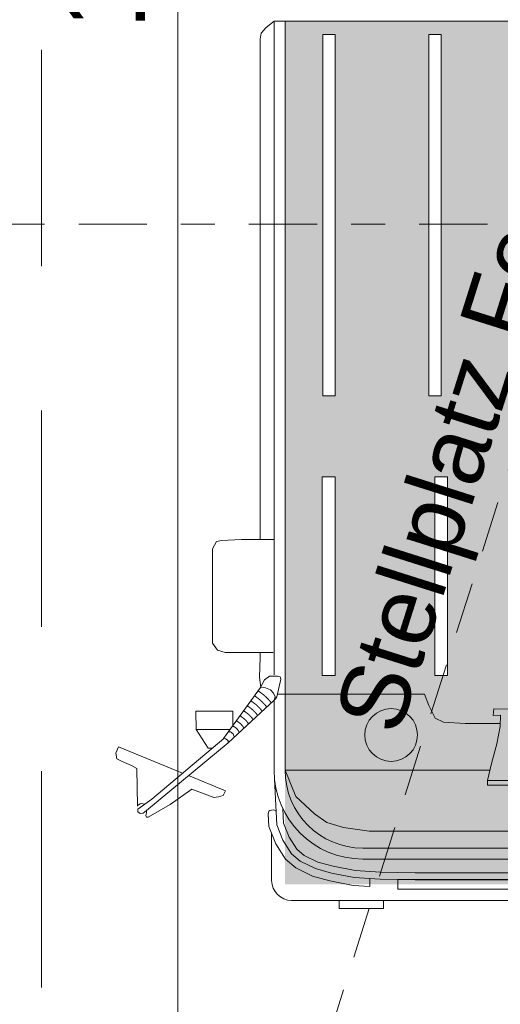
# Model space of a CAD drawing. Header units: metres. Extents: x -167 to 262, y -186 to 508.
# Tile 80 of 161: x 18.35 to 19.76, y 31.3 to 34.19. Entities that reach past the tile are written whole.
import ezdxf
from ezdxf.enums import TextEntityAlignment as Align

# ---------------------------------------------------------------- set-up
doc = ezdxf.new("R2010")
doc.units = ezdxf.units.M
doc.header["$MEASUREMENT"] = 0
for name, pattern in [('Raster', [0.4, 0.2, -0.1, 0, -0.1]), ('Strichlinie weit', [1.058333, 0.635, -0.423333]), ('Öffnungslinie Tür Fenster', [0.23, 0.15, -0.08])]:
    doc.linetypes.add(name, pattern=pattern)
for name, color, linetype in [('30 Dachfenster', 7, 'Continuous'), ('60 Auffüllung', 7, 'Continuous'), ('70 Kanal', 7, 'Continuous'), ('80 Raum', 7, 'Continuous'), ('90 Achsraster', 7, 'Continuous'), ('94 Genehmigungsplanung Bemaßung', 7, 'Continuous')]:
    doc.layers.add(name, color=color, linetype=linetype)
doc.styles.add('ERSTELLTER_STIL_1', font='arial.ttf')
doc.styles.add('ERSTELLTER_STIL_2', font='arial.ttf')
doc.dimstyles.new('ERSTELLTER_STIL__1', dxfattribs={"dimtxt": 0.25, "dimasz": 0.19, "dimexe": 0.18, "dimexo": 0.1, "dimgap": 0, "dimtad": 1, "dimtih": 1, "dimtoh": 1, "dimzin": 0, "dimdsep": 46, "dimtxsty": 'ERSTELLTER_STIL_1', "dimblk": 'ARROWHEAD_6', "dimblk1": 'ARROWHEAD_6', "dimblk2": 'ARROWHEAD_6', "dimcen": 0.09, "dimclrd": 7, "dimclre": 7, "dimclrt": 7, "dimazin": 0, "dimtfac": 1, "dimtdec": 4, "dimtmove": 0, "dimatfit": 3, "dimfxl": 1, "dimtolj": 1, "dimtzin": 0, "dimarcsym": 0})
doc.dimstyles.new('ERSTELLTER_STIL__2', dxfattribs={"dimtxt": 0.25, "dimasz": 0.19, "dimexe": 0.18, "dimexo": 0.1, "dimgap": 0, "dimtad": 1, "dimzin": 0, "dimdsep": 46, "dimtxsty": 'ERSTELLTER_STIL_1', "dimblk": 'ARROWHEAD_6', "dimblk1": 'ARROWHEAD_6', "dimblk2": 'ARROWHEAD_6', "dimcen": 0.09, "dimclrd": 7, "dimclre": 7, "dimclrt": 7, "dimazin": 0, "dimtfac": 1, "dimtdec": 4, "dimtmove": 0, "dimatfit": 3, "dimfxl": 1, "dimtolj": 1, "dimtzin": 0, "dimarcsym": 0})

# ---------------------------------------------------------------- blocks, each defined once
blk = doc.blocks.new('Standard-Rastermarker_139')
at = {"layer": '90 Achsraster', "color": 14, "linetype": 'Raster', "lineweight": 18, "true_color": 0xa80000}
blk.add_line((1, 0), (45.4427, 0), dxfattribs=at)
at = {"layer": '90 Achsraster', "color": 14, "lineweight": 18, "true_color": 0xa80000, "style": 'ERSTELLTER_STIL_2'}
for tag, p in [('AC_MarkerText_1_0', (-0.35, 0.15)), ('AC_MarkerText_1_1', (46.7927, 0.15))]:
    blk.add_attdef(tag, text='', height=0.3, dxfattribs=at).set_placement(p, align=Align.TOP_CENTER)
blk = doc.blocks.new('*D504', base_point=(27236.1321, 33357.279))
at = {"layer": '94 Genehmigungsplanung Bemaßung', "color": 7, "linetype": 'Continuous', "lineweight": 13}
for p, q in [((17.6611, 26.1165), (17.6611, 26.4915)), ((38.0011, 26.1165), (38.0011, 26.4915)), ((17.7611, 26.404), (17.5611, 26.204)), ((38.1011, 26.404), (37.9011, 26.204)), ((17.6611, 26.304), (38.0011, 26.304))]:
    blk.add_line(p, q, dxfattribs=at)
at = {"layer": '94 Genehmigungsplanung Bemaßung', "color": 7, "lineweight": 13, "char_height": 0.25, "attachment_point": 7, "style": 'ERSTELLTER_STIL_1'}
for s, insert in [('\\A1;{\\pql;\\fArial|b0|i0|c0|p0;\\W1.000000;20,34}', (27.2114, 26.354)), ('\\A1;{\\pql;\\fArial|b0|i0|c0|p0;\\W1.000000;24}', (37.5197, 26.354))]:
    blk.add_mtext(s, dxfattribs=dict(at, insert=insert))
blk = doc.blocks.new('ARROWHEAD_6')
at = {"color": 0, "linetype": 'Continuous', "lineweight": 0}
for p, q in [((-0.5, -0.5), (0.5, 0.5)), ((0, 0), (-1, 0))]:
    blk.add_line(p, q, dxfattribs=at)
blk = doc.blocks.new('*D513', base_point=(27236.1321, 33357.279))
at = {"layer": '94 Genehmigungsplanung Bemaßung', "color": 7, "linetype": 'Continuous', "lineweight": 13}
for p, q in [((15.4411, 43.7797), (15.6411, 43.5797)), ((15.7286, 43.6797), (15.3536, 43.6797)), ((15.5411, 28.8197), (15.5411, 43.6797)), ((15.4411, 28.9197), (15.6411, 28.7197)), ((15.7286, 28.8197), (15.3536, 28.8197))]:
    blk.add_line(p, q, dxfattribs=at)
at = {"layer": '94 Genehmigungsplanung Bemaßung', "color": 7, "lineweight": 13, "char_height": 0.25, "attachment_point": 7, "rotation": 90, "style": 'ERSTELLTER_STIL_1'}
for s, insert in [('\\A1;{\\pql;\\fArial|b0|i0|c0|p0;\\W1.000000;32}', (15.4911, 43.1983)), ('\\A1;{\\pql;\\fArial|b0|i0|c0|p0;\\W1.000000;14,86}', (15.4911, 35.63))]:
    blk.add_mtext(s, dxfattribs=dict(at, insert=insert))
blk = doc.blocks.new('*D564', base_point=(27236.1321, 33357.279))
at = {"layer": '94 Genehmigungsplanung Bemaßung', "color": 7, "linetype": 'Continuous', "lineweight": 13}
for p, q in [((18.8153, 40.8397), (18.8153, 40.9897)), ((18.9153, 40.7397), (18.7153, 40.9397)), ((19.0028, 40.8397), (18.6278, 40.8397)), ((18.8153, 28.3397), (18.8153, 40.8397)), ((18.7153, 28.4397), (18.9153, 28.2397)), ((19.0028, 28.3397), (18.6278, 28.3397)), ((18.8153, 28.1897), (18.8153, 28.3397))]:
    blk.add_line(p, q, dxfattribs=at)
at = {"layer": '94 Genehmigungsplanung Bemaßung', "color": 7, "lineweight": 13, "insert": (18.7653, 34.1607), "char_height": 0.25, "attachment_point": 7, "rotation": 90, "style": 'ERSTELLTER_STIL_1'}
blk.add_mtext('\\A1;{\\pql;\\fArial|b0|i0|c0|p0;\\W1.000000;12,50}', dxfattribs=at)

msp = doc.modelspace()

# ---------------------------------------------------------------- hatches: boundary and pattern name
at = {"linetype": 'Continuous', "lineweight": 18}
h = msp.add_hatch(color=255, dxfattribs=at)
h.paths.add_polyline_path([(19.8326, 32.1246), (19.9709, 32.1246), (20.0341, 32.1285), (20.0587, 32.1401), (20.078, 32.1775), (20.0899, 32.2099), (20.1665, 32.2099), (20.1683, 32.2229), (20.1758, 32.2435), (20.1952, 32.2664), (20.2181, 32.2699), (20.2481, 32.2593), (20.2692, 32.2346), (20.2801, 32.2099), (20.3585, 32.2099), (20.3585, 32.3095), (19.9383, 32.3095, -0.414214), (19.8965, 32.3513), (19.8965, 32.8357, -0.414214), (19.9383, 32.8775), (20.5775, 32.8775, -0.414214), (20.6193, 32.8357), (20.6193, 32.3513, -0.414214), (20.5775, 32.3095), (20.3696, 32.3095), (20.3696, 32.2099), (20.426, 32.2099), (20.4379, 32.1775), (20.4572, 32.1401), (20.4818, 32.1285), (20.545, 32.1246), (20.6833, 32.1246), (20.684, 32.1483), (20.6628, 32.1474), (20.6647, 32.1676), (20.7186, 32.1669), (20.7725, 32.1676), (20.7743, 32.1474), (20.7532, 32.1483), (20.7539, 32.1246), (20.8568, 32.1246), (20.92, 32.1285), (20.9446, 32.1401), (20.9639, 32.1775), (20.9758, 32.2099), (21.3855, 32.2099), (21.3855, 34.1863), (19.1304, 34.1863), (19.1304, 32.2099), (19.5401, 32.2099), (19.552, 32.1775), (19.5713, 32.1401), (19.5959, 32.1285), (19.6591, 32.1246), (19.762, 32.1246), (19.7627, 32.1483), (19.7415, 32.1474), (19.7434, 32.1676), (19.7973, 32.1669), (19.8512, 32.1676), (19.853, 32.1474), (19.8319, 32.1483)])
h.paths.add_polyline_path([(21.2763, 32.2653), (21.2383, 32.2653), (21.2383, 32.8485), (21.2763, 32.8485)], flags=0)
h.paths.add_polyline_path([(19.2396, 32.2653), (19.2396, 32.8485), (19.2776, 32.8485), (19.2776, 32.2653)], flags=0)
h.paths.add_polyline_path([(19.6076, 32.8485), (19.6076, 32.2653), (19.5696, 32.2653), (19.5696, 32.8485)], flags=0)
h.paths.add_polyline_path([(20.9463, 32.8485), (20.9463, 32.2653), (20.9083, 32.2653), (20.9083, 32.8485)], flags=0)
h.paths.add_polyline_path([(20.6162, 33.0861), (20.6162, 34.1464), (20.6526, 34.1464), (20.6526, 33.0861)], flags=0)
h.paths.add_polyline_path([(21.2748, 33.0861), (21.2383, 33.0861), (21.2383, 34.1464), (21.2748, 34.1464)], flags=0)
h.paths.add_polyline_path([(20.9637, 34.1464), (20.9637, 33.0861), (20.9273, 33.0861), (20.9273, 34.1464)], flags=0)
h.paths.add_polyline_path([(19.8997, 34.1464), (19.8997, 33.0861), (19.8632, 33.0861), (19.8632, 34.1464)], flags=0)
h.paths.add_polyline_path([(19.2776, 34.1464), (19.2776, 33.0861), (19.2411, 33.0861), (19.2411, 34.1464)], flags=0)
h.paths.add_polyline_path([(19.5886, 33.0861), (19.5522, 33.0861), (19.5522, 34.1464), (19.5886, 34.1464)], flags=0)
h.paths.add_polyline_path([(20.2672, 34.1464), (20.2672, 33.0861), (20.2307, 33.0861), (20.2307, 34.1464)], flags=0)
msp.add_hatch(color=255, dxfattribs=at).paths.add_polyline_path([(19.1304, 31.6524), (19.1304, 32.2099), (21.3855, 32.2099), (21.3855, 31.6524)])
at = {"layer": '60 Auffüllung', "linetype": 'Continuous', "lineweight": 18, "true_color": 0xefefef}
h = msp.add_hatch(dxfattribs=at)
h.set_pattern_fill('Erde_1_0001', style=0, pattern_type=2)
h.set_pattern_definition([(0, (27236.1321, 33357.27905), (0, 0.779422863), [0.04875, -0.40125]), (0, (27236.3571, 33357.66876), (0, 0.779422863), [0.04875, -0.40125]), (60, (27236.1321, 33357.27905), (-0.675, 0.389711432), [0.04875, -0.40125]), (60, (27236.5821, 33357.27905), (-0.675, 0.389711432), [0.04875, -0.40125]), (120, (27236.18084, 33357.27905), (0.675, 0.389711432), [0.04875, -0.40125]), (120, (27236.63084, 33357.27905), (0.675, 0.389711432), [0.04875, -0.40125]), (0, (27236.1321, 33357.35405), (0, 0.15), [0, -0.15, 0, -0.225]), (45, (27236.2071, 33357.35405), (-0.1060660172, 0.1060660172), [0, -0.1125, 0, -0.1875])])
h.paths.add_polyline_path([(2.3366, 24.8593), (2.3419, 13.496, 0.033836), (8.8613, 14.0911, 0.026308), (13.8582, 15.1616, -0.024635), (17.3411, 16.2775), (17.3411, 24.6258), (15.3411, 24.6258), (15.3411, 30.4887), (17.3411, 30.4887), (17.3411, 43.9997), (58.1625, 43.9997), (58.1625, 45.7494), (101.6632, 45.7486), (101.6702, 49.0078), (2.342, 49.0078)])
h.paths.add_polyline_path([(9.5982, 27.1903), (4.651, 27.1903), (4.651, 42.9257), (4.651, 43.8257), (9.5982, 43.8257), (9.5982, 42.9257)], flags=0)
h.paths.add_polyline_path([(14.4618, 25.704, -0.414214), (13.8618, 26.304, -0.414214), (14.4618, 26.904, -0.414214), (15.0618, 26.304, -0.414214)], flags=0)

# ---------------------------------------------------------------- linework, layer by layer
at = {"color": 7, "linetype": 'Continuous', "lineweight": 13}
for p, q in [((19.0981, 34.1863), (19.0981, 32.2666)), ((19.0981, 34.1863), (21.3855, 34.1863)), ((19.1304, 34.1863), (19.1304, 31.9868)), ((19.1074, 32.2099), (19.5401, 32.2099)), ((19.0981, 32.1925), (19.0981, 31.9868)), ((18.8696, 32.1062), (18.9685, 32.1062)), ((19.1304, 31.9868), (19.732, 31.9868)), ((19.3587, 31.7585), (21.1572, 31.7585)), ((19.3587, 31.7262), (21.1572, 31.7262)), ((19.3793, 31.6456), (19.3793, 31.6692)), ((19.1497, 31.6049), (20.2579, 31.6049))]:
    msp.add_line(p, q, dxfattribs=at)
for points in [[(19.0981, 34.1863), (19.0744, 34.1669), (19.0605, 34.1507), (19.057, 34.1334), (19.057, 32.6644)], [(19.0955, 32.333), (18.9542, 32.333), (18.932, 32.3392), (18.9175, 32.3597), (18.9175, 32.4253), (18.9175, 32.5492), (18.9175, 32.6046), (18.9175, 32.6367), (18.9291, 32.6586), (18.9437, 32.6615), (19.002, 32.6644), (19.0981, 32.6644)], [(19.057, 32.333), (19.057, 32.3182), (19.0548, 32.2602), (19.0589, 32.2298)], [(19.0577, 32.2297), (19.0703, 32.2527), (19.085, 32.2627), (19.1083, 32.263), (19.1155, 32.2609), (19.1177, 32.2547), (19.1057, 32.2027), (19.1027, 32.1962), (19.0985, 32.1928)], [(18.9498, 32.0802), (19.0577, 32.2297), (19.068, 32.2306), (19.0871, 32.2232), (19.0968, 32.2134), (19.1015, 32.2022), (19.0985, 32.1928), (18.9629, 32.0675)], [(19.5401, 32.2099), (19.552, 32.1775), (19.5713, 32.1401), (19.5959, 32.1285), (19.6591, 32.1246), (19.762, 32.1246)], [(18.9046, 32.0515), (18.8696, 32.1062), (18.8686, 32.1606), (18.9773, 32.1606)], [(18.9773, 32.1606), (18.9774, 32.1184)], [(19.7247, 31.9566), (19.7369, 32.0068), (19.7517, 32.0647), (19.7618, 32.1152), (19.7627, 32.1483), (19.7415, 32.1474), (19.7434, 32.1676), (19.8188, 32.1667)], [(18.6971, 31.882), (18.6955, 31.9924), (18.6796, 32.0014), (18.6516, 32.0124), (18.6364, 32.0204), (18.6335, 32.0369), (18.6412, 32.0555), (18.8295, 31.9782)], [(18.9629, 32.0675), (18.7237, 31.869), (18.7141, 31.8613), (18.7049, 31.8598), (18.6981, 31.8645), (18.6984, 31.8723), (18.7396, 31.9024)], [(18.9505, 32.0802), (18.7396, 31.9024)], [(18.9498, 32.0802), (18.9551, 32.0797), (18.96, 32.0765), (18.9629, 32.073), (18.9629, 32.0675)], [(18.9165, 32.0515), (18.9046, 32.0515)], [(18.8467, 31.9711), (18.9553, 31.9265), (18.9489, 31.9133), (18.9351, 31.9085), (18.9212, 31.9069), (18.8562, 31.9314), (18.7927, 31.8865), (18.7287, 31.849), (18.7232, 31.8489), (18.7211, 31.8544)], [(19.1304, 31.9868), (19.162, 31.9095), (19.2168, 31.8588), (19.2525, 31.8341), (19.3018, 31.8191), (19.3772, 31.8081), (19.6198, 31.8081), (21.1387, 31.8081)], [(19.0994, 31.961), (19.106, 31.827), (19.1241, 31.7815), (19.1494, 31.7417), (19.1748, 31.72), (19.2196, 31.6983), (19.2667, 31.6852), (19.3333, 31.6722), (19.41, 31.6672), (19.5121, 31.6657), (20.2579, 31.6657)], [(18.7175, 31.8862), (18.7166, 31.8871), (18.7101, 31.8895), (18.7049, 31.8885), (18.6968, 31.8837)], [(18.7211, 31.8543), (18.723, 31.8624), (18.7235, 31.8689)], [(19.0827, 31.822), (19.0805, 31.8582), (19.0825, 31.8666), (19.0859, 31.8689), (19.0909, 31.87), (19.0968, 31.8706), (19.1018, 31.8689), (19.1041, 31.8647)], [(19.0809, 31.8597), (19.0827, 31.822), (19.1031, 31.7707), (19.1315, 31.7261), (19.1618, 31.7001), (19.2113, 31.6762), (19.2613, 31.6624), (19.3302, 31.6489), (19.3793, 31.6456)], [(19.1241, 31.8733), (19.1262, 31.8314), (19.1423, 31.7908), (19.165, 31.7552), (19.186, 31.7372), (19.2269, 31.7174), (19.2714, 31.7051), (19.3359, 31.6925), (19.4108, 31.6875), (19.5122, 31.6861), (20.2579, 31.6861)], [(19.0908, 31.8017), (19.0908, 31.6638)]]:
    msp.add_lwpolyline(points, dxfattribs=at)
for points in [[(19.2776, 33.0861), (19.2411, 33.0861), (19.2411, 34.1464), (19.2776, 34.1464)], [(19.5886, 33.0861), (19.5522, 33.0861), (19.5522, 34.1464), (19.5886, 34.1464)], [(19.2776, 32.2653), (19.2396, 32.2653), (19.2396, 32.8485), (19.2776, 32.8485)], [(19.6076, 32.2653), (19.5696, 32.2653), (19.5696, 32.8485), (19.6076, 32.8485)], [(19.7247, 31.9566), (19.8699, 31.9566), (19.8699, 31.9431), (19.7247, 31.9431)], [(19.461, 31.6664), (20.2146, 31.6664), (20.2146, 31.6384), (19.461, 31.6384)], [(19.2892, 31.6051), (19.4197, 31.6051), (19.4197, 31.5813), (19.2892, 31.5813)]]:
    msp.add_lwpolyline(points, close=True, dxfattribs=at)
at = {"color": 7, "linetype": 'Continuous', "lineweight": 13, "flags": 128}
for points in [[(19.0766, 32.1726), (19.0764, 32.1729), (19.0762, 32.1732), (19.076, 32.1734), (19.0757, 32.1737), (19.0755, 32.174), (19.0753, 32.1743), (19.0751, 32.1746), (19.0748, 32.1748), (19.0746, 32.1751), (19.0744, 32.1754), (19.0742, 32.1757), (19.0739, 32.1759), (19.0737, 32.1762), (19.0735, 32.1765), (19.0732, 32.1768), (19.073, 32.177), (19.0728, 32.1773), (19.0725, 32.1776), (19.0723, 32.1779), (19.0721, 32.1782), (19.0718, 32.1784), (19.0716, 32.1787), (19.0713, 32.179), (19.0711, 32.1792), (19.0709, 32.1795), (19.0706, 32.1798), (19.0704, 32.1801), (19.0701, 32.1803), (19.0699, 32.1806), (19.0696, 32.1809), (19.0694, 32.1812), (19.0691, 32.1814), (19.0689, 32.1817), (19.0686, 32.182), (19.0684, 32.1822), (19.0681, 32.1825), (19.0679, 32.1828), (19.0676, 32.1831), (19.0674, 32.1833), (19.0671, 32.1836), (19.0669, 32.1839), (19.0666, 32.1841), (19.0663, 32.1844), (19.0661, 32.1847), (19.0658, 32.1849), (19.0655, 32.1852), (19.0653, 32.1855), (19.065, 32.1857), (19.0647, 32.186), (19.0645, 32.1863), (19.0642, 32.1865), (19.0639, 32.1868), (19.0637, 32.1871), (19.0634, 32.1873), (19.0631, 32.1876), (19.0628, 32.1879), (19.0626, 32.1881), (19.0623, 32.1884), (19.062, 32.1887), (19.0617, 32.1889), (19.0615, 32.1892), (19.0612, 32.1894), (19.0609, 32.1897), (19.0606, 32.19), (19.0603, 32.1902), (19.06, 32.1905), (19.0598, 32.1907), (19.0595, 32.191), (19.0592, 32.1913), (19.0589, 32.1915), (19.0586, 32.1918), (19.0583, 32.192), (19.058, 32.1923), (19.0577, 32.1925), (19.0574, 32.1928), (19.0571, 32.1931), (19.0568, 32.1933), (19.0565, 32.1936), (19.0562, 32.1938), (19.0559, 32.1941), (19.0556, 32.1943), (19.0553, 32.1946), (19.055, 32.1948), (19.0547, 32.1951), (19.0544, 32.1953), (19.0541, 32.1956), (19.0538, 32.1958), (19.0535, 32.1961), (19.0532, 32.1963), (19.0529, 32.1966), (19.0526, 32.1968), (19.0523, 32.1971), (19.052, 32.1973), (19.0516, 32.1976), (19.0513, 32.1978), (19.051, 32.1981), (19.0507, 32.1983), (19.0504, 32.1985), (19.05, 32.1988), (19.0497, 32.199), (19.0494, 32.1993), (19.0491, 32.1995), (19.0488, 32.1997), (19.0484, 32.2), (19.0481, 32.2002), (19.0478, 32.2005), (19.0474, 32.2007), (19.0471, 32.2009), (19.0468, 32.2012), (19.0464, 32.2014), (19.0461, 32.2016), (19.0458, 32.2019), (19.0454, 32.2021), (19.0451, 32.2024), (19.0448, 32.2026), (19.0444, 32.2028), (19.0441, 32.203), (19.0437, 32.2033), (19.0434, 32.2035), (19.0431, 32.2037), (19.0427, 32.204), (19.0424, 32.2042), (19.042, 32.2044), (19.0417, 32.2046), (19.0413, 32.2049), (19.041, 32.2051), (19.0406, 32.2053), (19.0403, 32.2055)], [(19.0899, 32.1849), (19.0897, 32.1852), (19.0895, 32.1855), (19.0892, 32.1858), (19.089, 32.1861), (19.0887, 32.1864), (19.0885, 32.1867), (19.0883, 32.187), (19.088, 32.1873), (19.0878, 32.1876), (19.0875, 32.1879), (19.0873, 32.1882), (19.087, 32.1885), (19.0868, 32.1888), (19.0865, 32.1891), (19.0863, 32.1894), (19.086, 32.1897), (19.0858, 32.19), (19.0855, 32.1903), (19.0852, 32.1905), (19.085, 32.1908), (19.0847, 32.1911), (19.0845, 32.1914), (19.0842, 32.1917), (19.0839, 32.192), (19.0837, 32.1923), (19.0834, 32.1926), (19.0832, 32.1929), (19.0829, 32.1932), (19.0826, 32.1935), (19.0824, 32.1938), (19.0821, 32.1941), (19.0818, 32.1943), (19.0815, 32.1946), (19.0813, 32.1949), (19.081, 32.1952), (19.0807, 32.1955), (19.0805, 32.1958), (19.0802, 32.1961), (19.0799, 32.1964), (19.0796, 32.1967), (19.0793, 32.197), (19.0791, 32.1972), (19.0788, 32.1975), (19.0785, 32.1978), (19.0782, 32.1981), (19.0779, 32.1984), (19.0776, 32.1987), (19.0774, 32.199), (19.0771, 32.1992), (19.0768, 32.1995), (19.0765, 32.1998), (19.0762, 32.2001), (19.0759, 32.2004), (19.0756, 32.2007), (19.0753, 32.2009), (19.075, 32.2012), (19.0747, 32.2015), (19.0744, 32.2018), (19.0741, 32.2021), (19.0738, 32.2024), (19.0735, 32.2026), (19.0732, 32.2029), (19.0729, 32.2032), (19.0726, 32.2035), (19.0723, 32.2038), (19.072, 32.204), (19.0717, 32.2043), (19.0714, 32.2046), (19.0711, 32.2049), (19.0708, 32.2051), (19.0705, 32.2054), (19.0702, 32.2057), (19.0698, 32.206), (19.0695, 32.2062), (19.0692, 32.2065), (19.0689, 32.2068), (19.0686, 32.2071), (19.0683, 32.2073), (19.0679, 32.2076), (19.0676, 32.2079), (19.0673, 32.2082), (19.067, 32.2084), (19.0666, 32.2087), (19.0663, 32.209), (19.066, 32.2092), (19.0657, 32.2095), (19.0653, 32.2098), (19.065, 32.21), (19.0647, 32.2103), (19.0643, 32.2106), (19.064, 32.2108), (19.0637, 32.2111), (19.0633, 32.2114), (19.063, 32.2116), (19.0627, 32.2119), (19.0623, 32.2122), (19.062, 32.2124), (19.0616, 32.2127), (19.0613, 32.2129), (19.0609, 32.2132), (19.0606, 32.2135), (19.0603, 32.2137), (19.0599, 32.214), (19.0596, 32.2142), (19.0592, 32.2145), (19.0589, 32.2148), (19.0585, 32.215), (19.0582, 32.2153), (19.0578, 32.2155), (19.0575, 32.2158), (19.0571, 32.216), (19.0567, 32.2163), (19.0564, 32.2165), (19.056, 32.2168), (19.0557, 32.217), (19.0553, 32.2173), (19.0549, 32.2175), (19.0546, 32.2178), (19.0542, 32.218), (19.0538, 32.2183), (19.0535, 32.2185), (19.0531, 32.2188), (19.0527, 32.219), (19.0524, 32.2193), (19.052, 32.2195), (19.0516, 32.2197), (19.0512, 32.22), (19.0509, 32.2202)], [(19.0499, 32.148), (19.0498, 32.1482), (19.0496, 32.1485), (19.0494, 32.1487), (19.0492, 32.1489), (19.049, 32.1492), (19.0489, 32.1494), (19.0487, 32.1497), (19.0485, 32.1499), (19.0483, 32.1501), (19.0481, 32.1504), (19.0479, 32.1506), (19.0477, 32.1509), (19.0476, 32.1511), (19.0474, 32.1513), (19.0472, 32.1516), (19.047, 32.1518), (19.0468, 32.152), (19.0466, 32.1523), (19.0464, 32.1525), (19.0462, 32.1528), (19.046, 32.153), (19.0458, 32.1532), (19.0456, 32.1535), (19.0454, 32.1537), (19.0452, 32.1539), (19.045, 32.1542), (19.0448, 32.1544), (19.0446, 32.1547), (19.0444, 32.1549), (19.0442, 32.1551), (19.044, 32.1554), (19.0438, 32.1556), (19.0436, 32.1558), (19.0434, 32.1561), (19.0432, 32.1563), (19.0429, 32.1565), (19.0427, 32.1568), (19.0425, 32.157), (19.0423, 32.1572), (19.0421, 32.1575), (19.0419, 32.1577), (19.0417, 32.1579), (19.0414, 32.1582), (19.0412, 32.1584), (19.041, 32.1586), (19.0408, 32.1588), (19.0406, 32.1591), (19.0403, 32.1593), (19.0401, 32.1595), (19.0399, 32.1598), (19.0397, 32.16), (19.0394, 32.1602), (19.0392, 32.1604), (19.039, 32.1607), (19.0387, 32.1609), (19.0385, 32.1611), (19.0383, 32.1614), (19.0381, 32.1616), (19.0378, 32.1618), (19.0376, 32.162), (19.0373, 32.1623), (19.0371, 32.1625), (19.0369, 32.1627), (19.0366, 32.1629), (19.0364, 32.1631), (19.0362, 32.1634), (19.0359, 32.1636), (19.0357, 32.1638), (19.0354, 32.164), (19.0352, 32.1643), (19.0349, 32.1645), (19.0347, 32.1647), (19.0344, 32.1649), (19.0342, 32.1651), (19.0339, 32.1654), (19.0337, 32.1656), (19.0334, 32.1658), (19.0332, 32.166), (19.0329, 32.1662), (19.0327, 32.1664), (19.0324, 32.1667), (19.0321, 32.1669), (19.0319, 32.1671), (19.0316, 32.1673), (19.0314, 32.1675), (19.0311, 32.1677), (19.0308, 32.1679), (19.0306, 32.1681), (19.0303, 32.1684), (19.03, 32.1686), (19.0298, 32.1688), (19.0295, 32.169), (19.0292, 32.1692), (19.029, 32.1694), (19.0287, 32.1696), (19.0284, 32.1698), (19.0281, 32.17), (19.0279, 32.1702), (19.0276, 32.1704), (19.0273, 32.1707), (19.027, 32.1709), (19.0267, 32.1711), (19.0265, 32.1713), (19.0262, 32.1715), (19.0259, 32.1717), (19.0256, 32.1719), (19.0253, 32.1721), (19.025, 32.1723), (19.0248, 32.1725), (19.0245, 32.1727), (19.0242, 32.1729), (19.0239, 32.1731), (19.0236, 32.1733), (19.0233, 32.1735), (19.023, 32.1737), (19.0227, 32.1739), (19.0224, 32.1741), (19.0221, 32.1742), (19.0218, 32.1744), (19.0215, 32.1746), (19.0212, 32.1748), (19.0209, 32.175), (19.0206, 32.1752), (19.0203, 32.1754), (19.02, 32.1756), (19.0197, 32.1758), (19.0194, 32.176), (19.0191, 32.1762)], [(19.0633, 32.1603), (19.0631, 32.1606), (19.0629, 32.1608), (19.0627, 32.1611), (19.0625, 32.1613), (19.0623, 32.1616), (19.0621, 32.1619), (19.0619, 32.1621), (19.0617, 32.1624), (19.0615, 32.1626), (19.0613, 32.1629), (19.0611, 32.1631), (19.0608, 32.1634), (19.0606, 32.1637), (19.0604, 32.1639), (19.0602, 32.1642), (19.06, 32.1644), (19.0598, 32.1647), (19.0596, 32.1649), (19.0594, 32.1652), (19.0591, 32.1655), (19.0589, 32.1657), (19.0587, 32.166), (19.0585, 32.1662), (19.0583, 32.1665), (19.058, 32.1667), (19.0578, 32.167), (19.0576, 32.1672), (19.0574, 32.1675), (19.0571, 32.1678), (19.0569, 32.168), (19.0567, 32.1683), (19.0565, 32.1685), (19.0562, 32.1688), (19.056, 32.169), (19.0558, 32.1693), (19.0555, 32.1695), (19.0553, 32.1698), (19.0551, 32.17), (19.0548, 32.1703), (19.0546, 32.1705), (19.0544, 32.1708), (19.0541, 32.171), (19.0539, 32.1713), (19.0536, 32.1715), (19.0534, 32.1718), (19.0532, 32.172), (19.0529, 32.1723), (19.0527, 32.1725), (19.0524, 32.1728), (19.0522, 32.173), (19.0519, 32.1733), (19.0517, 32.1735), (19.0514, 32.1738), (19.0512, 32.174), (19.0509, 32.1742), (19.0507, 32.1745), (19.0504, 32.1747), (19.0502, 32.175), (19.0499, 32.1752), (19.0497, 32.1755), (19.0494, 32.1757), (19.0491, 32.176), (19.0489, 32.1762), (19.0486, 32.1764), (19.0484, 32.1767), (19.0481, 32.1769), (19.0478, 32.1772), (19.0476, 32.1774), (19.0473, 32.1776), (19.047, 32.1779), (19.0468, 32.1781), (19.0465, 32.1784), (19.0462, 32.1786), (19.0459, 32.1788), (19.0457, 32.1791), (19.0454, 32.1793), (19.0451, 32.1796), (19.0449, 32.1798), (19.0446, 32.18), (19.0443, 32.1803), (19.044, 32.1805), (19.0437, 32.1807), (19.0435, 32.181), (19.0432, 32.1812), (19.0429, 32.1814), (19.0426, 32.1817), (19.0423, 32.1819), (19.042, 32.1821), (19.0417, 32.1823), (19.0415, 32.1826), (19.0412, 32.1828), (19.0409, 32.183), (19.0406, 32.1833), (19.0403, 32.1835), (19.04, 32.1837), (19.0397, 32.1839), (19.0394, 32.1842), (19.0391, 32.1844), (19.0388, 32.1846), (19.0385, 32.1848), (19.0382, 32.1851), (19.0379, 32.1853), (19.0376, 32.1855), (19.0373, 32.1857), (19.037, 32.186), (19.0367, 32.1862), (19.0364, 32.1864), (19.0361, 32.1866), (19.0358, 32.1868), (19.0355, 32.187), (19.0351, 32.1873), (19.0348, 32.1875), (19.0345, 32.1877), (19.0342, 32.1879), (19.0339, 32.1881), (19.0336, 32.1883), (19.0332, 32.1886), (19.0329, 32.1888), (19.0326, 32.189), (19.0323, 32.1892), (19.032, 32.1894), (19.0316, 32.1896), (19.0313, 32.1898), (19.031, 32.19), (19.0307, 32.1902), (19.0303, 32.1904), (19.03, 32.1907), (19.0297, 32.1909)], [(19.0231, 32.1232), (19.023, 32.1234), (19.023, 32.1235), (19.0229, 32.1236), (19.0228, 32.1238), (19.0227, 32.1239), (19.0226, 32.1241), (19.0225, 32.1242), (19.0224, 32.1243), (19.0223, 32.1245), (19.0222, 32.1246), (19.0221, 32.1247), (19.022, 32.1249), (19.0219, 32.125), (19.0218, 32.1252), (19.0217, 32.1253), (19.0216, 32.1254), (19.0215, 32.1256), (19.0214, 32.1257), (19.0213, 32.1259), (19.0212, 32.126), (19.0211, 32.1261), (19.021, 32.1263), (19.0209, 32.1264), (19.0208, 32.1265), (19.0207, 32.1267), (19.0206, 32.1268), (19.0205, 32.1269), (19.0204, 32.1271), (19.0203, 32.1272), (19.0202, 32.1274), (19.0201, 32.1275), (19.02, 32.1276), (19.0199, 32.1278), (19.0198, 32.1279), (19.0197, 32.128), (19.0196, 32.1282), (19.0195, 32.1283), (19.0194, 32.1284), (19.0193, 32.1286), (19.0192, 32.1287), (19.0191, 32.1288), (19.0189, 32.129), (19.0188, 32.1291), (19.0187, 32.1292), (19.0186, 32.1294), (19.0185, 32.1295), (19.0184, 32.1296), (19.0183, 32.1298), (19.0182, 32.1299), (19.0181, 32.13), (19.018, 32.1302), (19.0178, 32.1303), (19.0177, 32.1304), (19.0176, 32.1306), (19.0175, 32.1307), (19.0174, 32.1308), (19.0173, 32.1309), (19.0172, 32.1311), (19.0171, 32.1312), (19.0169, 32.1313), (19.0168, 32.1315), (19.0167, 32.1316), (19.0166, 32.1317), (19.0165, 32.1319), (19.0164, 32.132), (19.0162, 32.1321), (19.0161, 32.1322), (19.016, 32.1324), (19.0159, 32.1325), (19.0158, 32.1326), (19.0156, 32.1328), (19.0155, 32.1329), (19.0154, 32.133), (19.0153, 32.1331), (19.0152, 32.1333), (19.015, 32.1334), (19.0149, 32.1335), (19.0148, 32.1337), (19.0147, 32.1338), (19.0145, 32.1339), (19.0144, 32.134), (19.0143, 32.1342), (19.0142, 32.1343), (19.014, 32.1344), (19.0139, 32.1345), (19.0138, 32.1347), (19.0137, 32.1348), (19.0135, 32.1349), (19.0134, 32.135), (19.0133, 32.1352), (19.0132, 32.1353), (19.013, 32.1354), (19.0129, 32.1355), (19.0128, 32.1357), (19.0126, 32.1358), (19.0125, 32.1359), (19.0124, 32.136), (19.0122, 32.1362), (19.0121, 32.1363), (19.012, 32.1364), (19.0118, 32.1365), (19.0117, 32.1367), (19.0116, 32.1368), (19.0114, 32.1369), (19.0113, 32.137), (19.0112, 32.1371), (19.011, 32.1373), (19.0109, 32.1374), (19.0107, 32.1375), (19.0106, 32.1376), (19.0105, 32.1377), (19.0103, 32.1379), (19.0102, 32.138), (19.0101, 32.1381), (19.0099, 32.1382), (19.0098, 32.1383), (19.0096, 32.1385), (19.0095, 32.1386), (19.0093, 32.1387), (19.0092, 32.1388), (19.0091, 32.1389), (19.0089, 32.1391), (19.0088, 32.1392), (19.0086, 32.1393), (19.0085, 32.1394), (19.0083, 32.1395), (19.0082, 32.1397), (19.008, 32.1398), (19.0079, 32.1399), (19.0077, 32.14), (19.0076, 32.1401), (19.0074, 32.1402), (19.0073, 32.1404), (19.0071, 32.1405), (19.007, 32.1406), (19.0068, 32.1407), (19.0067, 32.1408), (19.0065, 32.1409), (19.0064, 32.1411), (19.0062, 32.1412), (19.0061, 32.1413), (19.0059, 32.1414), (19.0058, 32.1415), (19.0056, 32.1416), (19.0055, 32.1417), (19.0053, 32.1418), (19.0052, 32.142), (19.005, 32.1421), (19.0048, 32.1422), (19.0047, 32.1423), (19.0045, 32.1424), (19.0044, 32.1425), (19.0042, 32.1426), (19.0041, 32.1427), (19.0039, 32.1429), (19.0038, 32.143), (19.0036, 32.1431), (19.0034, 32.1432), (19.0033, 32.1433), (19.0031, 32.1434), (19.003, 32.1435), (19.0028, 32.1436), (19.0026, 32.1437), (19.0025, 32.1438), (19.0023, 32.1439), (19.0022, 32.144), (19.002, 32.1442), (19.0018, 32.1443), (19.0017, 32.1444), (19.0015, 32.1445), (19.0013, 32.1446), (19.0012, 32.1447), (19.001, 32.1448), (19.0009, 32.1449), (19.0007, 32.145), (19.0005, 32.1451), (19.0004, 32.1452), (19.0002, 32.1453), (19, 32.1454), (18.9998, 32.1455), (18.9997, 32.1456), (18.9995, 32.1457), (18.9993, 32.1458), (18.9992, 32.1459), (18.999, 32.146), (18.9988, 32.1461), (18.9987, 32.1462), (18.9985, 32.1463), (18.9983, 32.1464), (18.9981, 32.1465), (18.998, 32.1466), (18.9978, 32.1467)], [(19.0366, 32.1356), (19.0364, 32.1358), (19.0362, 32.1361), (19.0361, 32.1363), (19.0359, 32.1365), (19.0358, 32.1367), (19.0356, 32.137), (19.0354, 32.1372), (19.0353, 32.1374), (19.0351, 32.1376), (19.0349, 32.1379), (19.0348, 32.1381), (19.0346, 32.1383), (19.0344, 32.1385), (19.0343, 32.1388), (19.0341, 32.139), (19.0339, 32.1392), (19.0338, 32.1394), (19.0336, 32.1396), (19.0334, 32.1399), (19.0332, 32.1401), (19.0331, 32.1403), (19.0329, 32.1405), (19.0327, 32.1407), (19.0325, 32.141), (19.0324, 32.1412), (19.0322, 32.1414), (19.032, 32.1416), (19.0318, 32.1418), (19.0316, 32.142), (19.0315, 32.1423), (19.0313, 32.1425), (19.0311, 32.1427), (19.0309, 32.1429), (19.0307, 32.1431), (19.0305, 32.1433), (19.0303, 32.1436), (19.0301, 32.1438), (19.03, 32.144), (19.0298, 32.1442), (19.0296, 32.1444), (19.0294, 32.1446), (19.0292, 32.1448), (19.029, 32.1451), (19.0288, 32.1453), (19.0286, 32.1455), (19.0284, 32.1457), (19.0282, 32.1459), (19.028, 32.1461), (19.0278, 32.1463), (19.0276, 32.1465), (19.0274, 32.1467), (19.0272, 32.1469), (19.027, 32.1472), (19.0268, 32.1474), (19.0266, 32.1476), (19.0264, 32.1478), (19.0262, 32.148), (19.026, 32.1482), (19.0257, 32.1484), (19.0255, 32.1486), (19.0253, 32.1488), (19.0251, 32.149), (19.0249, 32.1492), (19.0247, 32.1494), (19.0245, 32.1496), (19.0242, 32.1498), (19.024, 32.15), (19.0238, 32.1502), (19.0236, 32.1504), (19.0234, 32.1506), (19.0231, 32.1508), (19.0229, 32.151), (19.0227, 32.1512), (19.0225, 32.1514), (19.0222, 32.1516), (19.022, 32.1518), (19.0218, 32.152), (19.0215, 32.1522), (19.0213, 32.1524), (19.0211, 32.1526), (19.0208, 32.1528), (19.0206, 32.153), (19.0204, 32.1532), (19.0201, 32.1534), (19.0199, 32.1536), (19.0196, 32.1538), (19.0194, 32.154), (19.0192, 32.1542), (19.0189, 32.1544), (19.0187, 32.1546), (19.0184, 32.1547), (19.0182, 32.1549), (19.0179, 32.1551), (19.0177, 32.1553), (19.0174, 32.1555), (19.0172, 32.1557), (19.0169, 32.1559), (19.0167, 32.1561), (19.0164, 32.1563), (19.0162, 32.1564), (19.0159, 32.1566), (19.0156, 32.1568), (19.0154, 32.157), (19.0151, 32.1572), (19.0148, 32.1574), (19.0146, 32.1575), (19.0143, 32.1577), (19.0141, 32.1579), (19.0138, 32.1581), (19.0135, 32.1583), (19.0132, 32.1585), (19.013, 32.1586), (19.0127, 32.1588), (19.0124, 32.159), (19.0121, 32.1592), (19.0119, 32.1594), (19.0116, 32.1595), (19.0113, 32.1597), (19.011, 32.1599), (19.0107, 32.1601), (19.0105, 32.1602), (19.0102, 32.1604), (19.0099, 32.1606), (19.0096, 32.1608), (19.0093, 32.1609), (19.009, 32.1611), (19.0087, 32.1613), (19.0084, 32.1614)], [(18.9959, 32.098), (18.9958, 32.0982), (18.9958, 32.0983), (18.9957, 32.0984), (18.9956, 32.0986), (18.9956, 32.0987), (18.9955, 32.0988), (18.9954, 32.099), (18.9954, 32.0991), (18.9953, 32.0992), (18.9952, 32.0994), (18.9952, 32.0995), (18.9951, 32.0996), (18.995, 32.0998), (18.9949, 32.0999), (18.9949, 32.1), (18.9948, 32.1002), (18.9947, 32.1003), (18.9947, 32.1004), (18.9946, 32.1005), (18.9945, 32.1007), (18.9945, 32.1008), (18.9944, 32.1009), (18.9943, 32.1011), (18.9942, 32.1012), (18.9942, 32.1013), (18.9941, 32.1014), (18.994, 32.1016), (18.9939, 32.1017), (18.9939, 32.1018), (18.9938, 32.1019), (18.9937, 32.1021), (18.9936, 32.1022), (18.9936, 32.1023), (18.9935, 32.1024), (18.9934, 32.1026), (18.9933, 32.1027), (18.9933, 32.1028), (18.9932, 32.1029), (18.9931, 32.103), (18.993, 32.1032), (18.9929, 32.1033), (18.9929, 32.1034), (18.9928, 32.1035), (18.9927, 32.1036), (18.9926, 32.1038), (18.9926, 32.1039), (18.9925, 32.104), (18.9924, 32.1041), (18.9923, 32.1042), (18.9922, 32.1044), (18.9921, 32.1045), (18.9921, 32.1046), (18.992, 32.1047), (18.9919, 32.1048), (18.9918, 32.1049), (18.9917, 32.1051), (18.9916, 32.1052), (18.9916, 32.1053), (18.9915, 32.1054), (18.9914, 32.1055), (18.9913, 32.1056), (18.9912, 32.1057), (18.9911, 32.1059), (18.9911, 32.106), (18.991, 32.1061), (18.9909, 32.1062), (18.9908, 32.1063), (18.9907, 32.1064), (18.9906, 32.1065), (18.9905, 32.1066), (18.9904, 32.1067), (18.9903, 32.1069), (18.9903, 32.107), (18.9902, 32.1071), (18.9901, 32.1072), (18.99, 32.1073), (18.9899, 32.1074), (18.9898, 32.1075), (18.9897, 32.1076), (18.9896, 32.1077), (18.9895, 32.1078), (18.9894, 32.1079), (18.9893, 32.108), (18.9892, 32.1081), (18.9891, 32.1082), (18.989, 32.1083), (18.9889, 32.1084), (18.9889, 32.1086), (18.9888, 32.1087), (18.9887, 32.1088), (18.9886, 32.1089), (18.9885, 32.109), (18.9884, 32.1091), (18.9883, 32.1092), (18.9882, 32.1093), (18.9881, 32.1094), (18.988, 32.1095), (18.9879, 32.1096), (18.9878, 32.1097), (18.9877, 32.1098), (18.9876, 32.1098), (18.9875, 32.1099), (18.9874, 32.11), (18.9872, 32.1101), (18.9871, 32.1102), (18.987, 32.1103), (18.9869, 32.1104), (18.9868, 32.1105), (18.9867, 32.1106), (18.9866, 32.1107), (18.9865, 32.1108), (18.9864, 32.1109), (18.9863, 32.111), (18.9862, 32.1111), (18.9861, 32.1112), (18.986, 32.1113), (18.9859, 32.1113), (18.9857, 32.1114), (18.9856, 32.1115), (18.9855, 32.1116), (18.9854, 32.1117), (18.9853, 32.1118), (18.9852, 32.1119), (18.9851, 32.112), (18.985, 32.112), (18.9848, 32.1121), (18.9847, 32.1122), (18.9846, 32.1123), (18.9845, 32.1124), (18.9844, 32.1125), (18.9843, 32.1126), (18.9842, 32.1126), (18.984, 32.1127), (18.9839, 32.1128), (18.9838, 32.1129), (18.9837, 32.113), (18.9836, 32.113), (18.9834, 32.1131), (18.9833, 32.1132), (18.9832, 32.1133), (18.9831, 32.1134), (18.983, 32.1134), (18.9828, 32.1135), (18.9827, 32.1136), (18.9826, 32.1137), (18.9825, 32.1137), (18.9823, 32.1138), (18.9822, 32.1139), (18.9821, 32.114), (18.982, 32.114), (18.9818, 32.1141), (18.9817, 32.1142), (18.9816, 32.1143), (18.9814, 32.1143), (18.9813, 32.1144), (18.9812, 32.1145), (18.9811, 32.1145), (18.9809, 32.1146), (18.9808, 32.1147), (18.9807, 32.1148), (18.9805, 32.1148), (18.9804, 32.1149), (18.9803, 32.115), (18.9801, 32.115), (18.98, 32.1151), (18.9799, 32.1152), (18.9797, 32.1152), (18.9796, 32.1153), (18.9794, 32.1153), (18.9793, 32.1154), (18.9792, 32.1155), (18.979, 32.1155), (18.9789, 32.1156), (18.9787, 32.1157), (18.9786, 32.1157), (18.9785, 32.1158), (18.9783, 32.1158), (18.9782, 32.1159), (18.978, 32.116), (18.9779, 32.116), (18.9777, 32.1161), (18.9776, 32.1161), (18.9775, 32.1162), (18.9773, 32.1162), (18.9772, 32.1163), (18.977, 32.1163), (18.9769, 32.1164), (18.9767, 32.1165), (18.9766, 32.1165), (18.9764, 32.1166), (18.9763, 32.1166), (18.9761, 32.1167)], [(19.0096, 32.1107), (19.0096, 32.1109), (19.0095, 32.111), (19.0094, 32.1111), (19.0093, 32.1112), (19.0093, 32.1114), (19.0092, 32.1115), (19.0091, 32.1116), (19.009, 32.1117), (19.0089, 32.1119), (19.0089, 32.112), (19.0088, 32.1121), (19.0087, 32.1122), (19.0086, 32.1124), (19.0085, 32.1125), (19.0085, 32.1126), (19.0084, 32.1127), (19.0083, 32.1128), (19.0082, 32.113), (19.0081, 32.1131), (19.0081, 32.1132), (19.008, 32.1133), (19.0079, 32.1135), (19.0078, 32.1136), (19.0077, 32.1137), (19.0076, 32.1138), (19.0076, 32.114), (19.0075, 32.1141), (19.0074, 32.1142), (19.0073, 32.1143), (19.0072, 32.1145), (19.0071, 32.1146), (19.007, 32.1147), (19.007, 32.1148), (19.0069, 32.115), (19.0068, 32.1151), (19.0067, 32.1152), (19.0066, 32.1153), (19.0065, 32.1155), (19.0064, 32.1156), (19.0063, 32.1157), (19.0062, 32.1158), (19.0061, 32.116), (19.006, 32.1161), (19.006, 32.1162), (19.0059, 32.1163), (19.0058, 32.1165), (19.0057, 32.1166), (19.0056, 32.1167), (19.0055, 32.1168), (19.0054, 32.117), (19.0053, 32.1171), (19.0052, 32.1172), (19.0051, 32.1173), (19.005, 32.1174), (19.0049, 32.1176), (19.0048, 32.1177), (19.0047, 32.1178), (19.0046, 32.1179), (19.0045, 32.1181), (19.0044, 32.1182), (19.0043, 32.1183), (19.0042, 32.1184), (19.0041, 32.1186), (19.004, 32.1187), (19.0039, 32.1188), (19.0038, 32.1189), (19.0037, 32.119), (19.0036, 32.1192), (19.0035, 32.1193), (19.0034, 32.1194), (19.0032, 32.1195), (19.0031, 32.1196), (19.003, 32.1198), (19.0029, 32.1199), (19.0028, 32.12), (19.0027, 32.1201), (19.0026, 32.1202), (19.0025, 32.1204), (19.0024, 32.1205), (19.0023, 32.1206), (19.0022, 32.1207), (19.002, 32.1208), (19.0019, 32.1209), (19.0018, 32.1211), (19.0017, 32.1212), (19.0016, 32.1213), (19.0015, 32.1214), (19.0014, 32.1215), (19.0012, 32.1216), (19.0011, 32.1218), (19.001, 32.1219), (19.0009, 32.122), (19.0008, 32.1221), (19.0007, 32.1222), (19.0005, 32.1223), (19.0004, 32.1224), (19.0003, 32.1226), (19.0002, 32.1227), (19.0001, 32.1228), (18.9999, 32.1229), (18.9998, 32.123), (18.9997, 32.1231), (18.9996, 32.1232), (18.9995, 32.1234), (18.9993, 32.1235), (18.9992, 32.1236), (18.9991, 32.1237), (18.999, 32.1238), (18.9988, 32.1239), (18.9987, 32.124), (18.9986, 32.1241), (18.9985, 32.1242), (18.9983, 32.1243), (18.9982, 32.1245), (18.9981, 32.1246), (18.998, 32.1247), (18.9978, 32.1248), (18.9977, 32.1249), (18.9976, 32.125), (18.9974, 32.1251), (18.9973, 32.1252), (18.9972, 32.1253), (18.9971, 32.1254), (18.9969, 32.1255), (18.9968, 32.1256), (18.9967, 32.1257), (18.9965, 32.1258), (18.9964, 32.1259), (18.9963, 32.126), (18.9961, 32.1261), (18.996, 32.1263), (18.9959, 32.1264), (18.9957, 32.1265), (18.9956, 32.1266), (18.9954, 32.1267), (18.9953, 32.1268), (18.9952, 32.1269), (18.995, 32.127), (18.9949, 32.1271), (18.9948, 32.1272), (18.9946, 32.1273), (18.9945, 32.1274), (18.9943, 32.1275), (18.9942, 32.1276), (18.9941, 32.1277), (18.9939, 32.1278), (18.9938, 32.1278), (18.9936, 32.1279), (18.9935, 32.128), (18.9934, 32.1281), (18.9932, 32.1282), (18.9931, 32.1283), (18.9929, 32.1284), (18.9928, 32.1285), (18.9926, 32.1286), (18.9925, 32.1287), (18.9923, 32.1288), (18.9922, 32.1289), (18.9921, 32.129), (18.9919, 32.1291), (18.9918, 32.1292), (18.9916, 32.1292), (18.9915, 32.1293), (18.9913, 32.1294), (18.9912, 32.1295), (18.991, 32.1296), (18.9909, 32.1297), (18.9907, 32.1298), (18.9906, 32.1299), (18.9904, 32.13), (18.9903, 32.13), (18.9901, 32.1301), (18.99, 32.1302), (18.9898, 32.1303), (18.9897, 32.1304), (18.9895, 32.1305), (18.9893, 32.1305), (18.9892, 32.1306), (18.989, 32.1307), (18.9889, 32.1308), (18.9887, 32.1309), (18.9886, 32.131), (18.9884, 32.131), (18.9883, 32.1311), (18.9881, 32.1312), (18.9879, 32.1313), (18.9878, 32.1313), (18.9876, 32.1314), (18.9875, 32.1315), (18.9873, 32.1316), (18.9872, 32.1317), (18.987, 32.1317)]]:
    msp.add_lwpolyline(points, dxfattribs=at)
at = {"color": 7, "linetype": 'Continuous', "lineweight": 13}
msp.add_circle((19.4418, 32.0905), 0.0774, dxfattribs=at)
for centre, radius in [((19.3587, 31.9868), 0.2606), ((19.3587, 31.9868), 0.2283), ((19.1497, 31.6638), 0.0589)]:
    msp.add_arc(centre, radius, 180, 270, dxfattribs=at)
msp.add_ellipse((18.9716, 32.0911), major_axis=(-0.00803, 0.00813), ratio=0.530871, start_param=3.106381, end_param=6.461373, dxfattribs=at)
at = {"layer": '70 Kanal', "color": 253, "linetype": 'Strichlinie weit', "lineweight": 18, "true_color": 0x9f9f9f}
msp.add_line((18.4148, 39.3931), (18.4148, 29.3931), dxfattribs=at)
at = {"layer": '80 Raum', "color": 7, "linetype": 'Öffnungslinie Tür Fenster', "lineweight": 13}
msp.add_line((18.3511, 28.3397), (22.1511, 40.3397), dxfattribs=at)

# ---------------------------------------------------------------- block references
at = {"layer": '90 Achsraster', "color": 7, "linetype": 'Continuous', "lineweight": 18}
msp.add_blockref('Standard-Rastermarker_139', (13.5244, 33.5897), dxfattribs=at)

# ---------------------------------------------------------------- texts
at = {"layer": '30 Dachfenster', "color": 7, "linetype": 'Continuous', "lineweight": 13, "insert": (19.2729, 32.144), "char_height": 0.2, "attachment_point": 1, "rotation": 72.4287, "style": 'ERSTELLTER_STIL_1'}
msp.add_mtext('\\A1;{\\pql;\\fArial|b0|i0|c0|p0;\\W1.000000;Stellplatz Feuerwehrfahrzeug 12,\\fArial|b0|i0|c0|p0;\\W1.000000;5\\fArial|b0|i0|c0|p0;\\W1.000000;0 m/4,50 m}', dxfattribs=at)

# ---------------------------------------------------------------- dimensions: what is measured, and where the dimension line sits
at = {"layer": '94 Genehmigungsplanung Bemaßung', "color": 7, "linetype": 'Continuous', "lineweight": 13}
for base, p1, p2, picture, middle in [((15.5411, 43.6797), (18.0011, 28.8197), (27.7039, 43.6797), '*D513', (15.3661, 36.0488)), ((18.8153, 40.8397), (18.3511, 28.3397), (18.0011, 40.8397), '*D564', (18.6403, 34.5795))]:
    dim = msp.add_linear_dim(base=base, p1=p1, p2=p2, angle=90, dimstyle='ERSTELLTER_STIL__2', dxfattribs=at)
    dim.commit()
    dim.dimension.update_dxf_attribs({"geometry": picture, "text_midpoint": middle, "dimtype": 160, "text_rotation": 90})
dim = msp.add_linear_dim(base=(38.0011, 26.304), p1=(17.6611, 36.0899), p2=(38.0011, 36.0897), dimstyle='ERSTELLTER_STIL__1', dxfattribs=at)
dim.commit()
dim.dimension.update_dxf_attribs({"geometry": '*D504', "text_midpoint": (27.6302, 26.479), "dimtype": 160})

doc.saveas('drawing.dxf')
